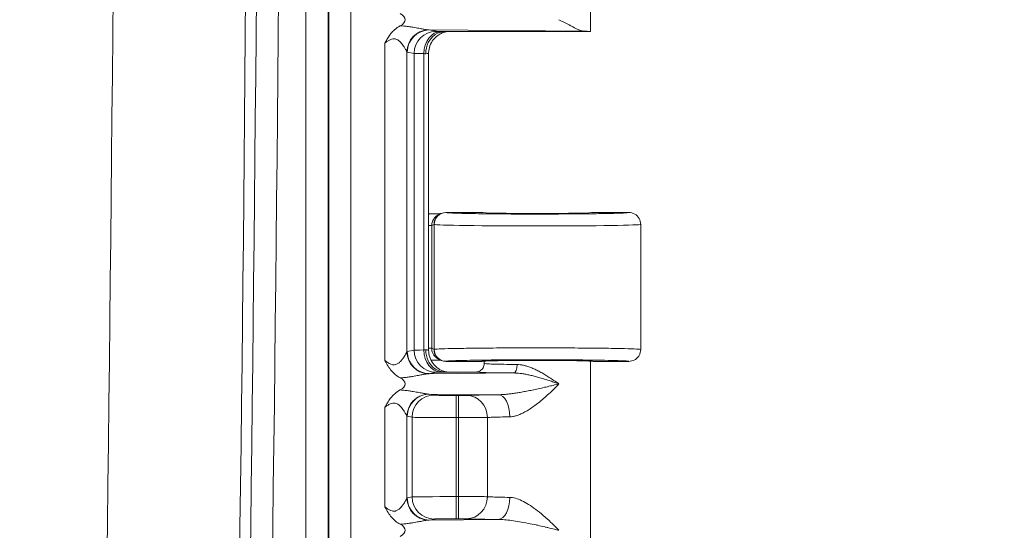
# Model space of a CAD drawing. Header units: inches. Extents: x 0 to 153, y 3 to 96.
# Tile 93 of 132: x 128.27 to 131.17, y 48.11 to 49.61. Entities that reach past the tile are written whole.
import ezdxf

# ---------------------------------------------------------------- set-up
doc = ezdxf.new("R2010")
doc.units = ezdxf.units.IN
doc.header["$LTSCALE"] = 4.5
doc.header["$MEASUREMENT"] = 0
for name, color, linetype, lineweight in [('Dimension (ANSI)', 7, 'Continuous', 9), ('Visible (ANSI)', 7, 'Continuous', 18), ('Visible Narrow (ANSI)', 7, 'Continuous', 5)]:
    doc.layers.add(name, color=color, linetype=linetype, lineweight=lineweight)
doc.styles.add('Note Text (ANSI)', font='arial.ttf')
doc.dimstyles.new('.XXX', dxfattribs={"dimscale": 4.5, "dimtxt": 0.095, "dimasz": 0.125, "dimexe": 0.1875, "dimexo": 0.063, "dimgap": 0.0625, "dimtad": 0, "dimtih": 1, "dimtoh": 1, "dimdec": 3, "dimrnd": 1e-08, "dimzin": 0, "dimdsep": 46, "dimtxsty": 'Note Text (ANSI)', "dimblk": 'Filled-1', "dimcen": 0.09, "dimdle": 0.45, "dimclrd": 256, "dimclre": 256, "dimclrt": 256, "dimadec": 0, "dimazin": 1, "dimtfac": 1.263158, "dimtofl": 0, "dimtmove": 0, "dimatfit": 3, "dimfxl": 1, "dimtolj": 1, "dimtzin": 4, "dimlwd": -1, "dimlwe": -1, "dimarcsym": 0})

# ---------------------------------------------------------------- blocks, each defined once
blk = doc.blocks.new('Filled-1')
at = {"color": 0}
for p, q in [((0, 0), (-1, 0.25)), ((-1, 0.25), (-1, -0.25)), ((-1, 0), (0, 0)), ((-1, -0.25), (0, 0))]:
    blk.add_line(p, q, dxfattribs=at)
at = {"color": 0, "flags": 128}
blk.add_lwpolyline([(-1, -0.25), (0, 0), (-1, 0.25), (-1, -0.25)], dxfattribs=at)
at = {"color": 0}
blk.add_solid([(-1, -0.25), (0, 0), (-1, 0.25), (-1, -0.25)], dxfattribs=at)
blk = doc.blocks.new('*D68')
at = {"layer": 'Defpoints', "color": 0, "transparency": 16777216}
for p in [(128.2716, 63.3379), (128.2716, 41.3129), (133.1091, 41.3129)]:
    blk.add_point(p, dxfattribs=at)
at = {"layer": 'Dimension (ANSI)', "transparency": 16777216}
for p, q in [((128.5551, 63.3379), (133.9529, 63.3379)), ((133.1091, 62.7754), (133.1091, 52.8251)), ((133.1091, 41.8754), (133.1091, 51.8257)), ((128.5551, 41.3129), (133.9529, 41.3129))]:
    blk.add_line(p, q, dxfattribs=at)
at = {"layer": 'Dimension (ANSI)', "transparency": 16777216, "xscale": 0.5625, "yscale": 0.5625, "zscale": 0.5625}
for p, rotation in [((133.1091, 63.3379), 90), ((133.1091, 41.3129), 270)]:
    blk.add_blockref('Filled-1', p, dxfattribs=dict(at, rotation=rotation))
at = {"layer": 'Dimension (ANSI)', "transparency": 16777216, "insert": (132.3842, 52.5438), "char_height": 0.4275, "attachment_point": 1, "style": 'Note Text (ANSI)'}
blk.add_mtext('\\A1;22.03', dxfattribs=at)

msp = doc.modelspace()

# ---------------------------------------------------------------- linework, layer by layer
at = {"layer": 'Visible (ANSI)'}
for p, q in [((129.9504, 49.5754), (129.9504, 50.1075)), ((129.417, 49.5899), (129.417, 49.5899)), ((129.4191, 49.5896), (129.4191, 49.5896)), ((129.4439, 49.5854), (129.4439, 49.5854)), ((129.5223, 49.5754), (129.9504, 49.5754)), ((129.4742, 48.6393), (129.4742, 49.5115)), ((129.4742, 49.0404), (129.4756, 49.0404)), ((129.5096, 49.0405), (129.5027, 49.037)), ((129.5076, 49.039), (129.5077, 49.039)), ((129.5106, 49.0406), (129.5106, 49.0406)), ((129.6304, 49.0441), (129.5252, 49.0441)), ((130.0629, 49.0441), (129.9579, 49.0441)), ((130.0979, 49.0091), (130.0979, 48.6416)), ((129.417, 48.609), (129.417, 48.609)), ((129.4191, 48.6047), (129.4191, 48.6047)), ((129.5027, 48.6138), (129.5096, 48.6103)), ((129.5106, 48.6102), (129.5106, 48.6102)), ((129.5252, 48.6066), (129.6304, 48.6066)), ((129.6379, 48.6004), (129.6379, 48.6075)), ((129.9504, 48.0754), (129.9504, 48.6075)), ((129.9579, 48.6066), (130.0629, 48.6066)), ((129.417, 48.5609), (129.417, 48.5609)), ((129.4439, 48.5654), (129.4439, 48.5654)), ((129.6129, 48.5754), (129.5223, 48.5754)), ((129.417, 48.5199), (129.417, 48.5199)), ((129.4191, 48.5196), (129.4191, 48.5196)), ((129.4439, 48.5154), (129.4439, 48.5154)), ((129.417, 48.179), (129.417, 48.179)), ((129.4191, 48.1747), (129.4191, 48.1747)), ((129.417, 48.1309), (129.417, 48.1309)), ((129.4439, 48.1354), (129.4439, 48.1354))]:
    msp.add_line(p, q, dxfattribs=at)
for centre, major_axis, ratio, start_param, end_param in [((129.3352, 49.6104), (0.0702, 0), 0.412637, 5.621879, 6.945485), ((129.7941, 49.5754), (0.1562, 0), 0.017455, 6.275185, 6.772124), ((129.5252, 49.0091), (0, 0.035), 0.999239, 0, 1.570796), ((129.7941, 49.0441), (0.1638, 0), 0.017455, 3.141593, 6.283185), ((129.5252, 48.6416), (0, -0.035), 0.999239, 4.712389, 6.283185), ((129.7941, 48.6066), (0.1638, 0), 0.017455, 0, 3.141593), ((129.3352, 48.5404), (0.0702, 0), 0.412637, 5.621879, 6.945485), ((129.3352, 48.1104), (0.0702, 0), 0.412637, 5.621879, 6.945485)]:
    msp.add_ellipse(centre, major_axis=major_axis, ratio=ratio, start_param=start_param, end_param=end_param, dxfattribs=at)
for points, knots in [([(129.8576, 49.6104), (129.8733, 49.6025), (129.8905, 49.5931), (129.9138, 49.5816), (129.9247, 49.5769), (129.9321, 49.5767)], [0.0000001, 0.0000001, 0.0000001, 0.0000001, 0.1445086, 0.1445086, 0.2629399, 0.2629399, 0.2629399, 0.2629399]), ([(129.3458, 49.5418), (129.3461, 49.5424), (129.3464, 49.543), (129.3467, 49.5435), (129.3488, 49.5475), (129.351, 49.5514), (129.3532, 49.5552), (129.3557, 49.5593), (129.3583, 49.5633), (129.3613, 49.5673), (129.3619, 49.5681), (129.3626, 49.569), (129.3633, 49.5698), (129.3663, 49.5736), (129.3697, 49.5773), (129.3735, 49.5807), (129.3785, 49.5852), (129.3842, 49.5892), (129.3906, 49.5926)], [0, 0, 0, 0, 0.0298659, 0.0298659, 0.0298659, 0.231636, 0.231636, 0.231636, 0.4514073, 0.4514073, 0.4514073, 0.5, 0.5, 0.5, 0.715176, 0.715176, 0.715176, 1, 1, 1, 1]), ([(129.4658, 49.5104), (129.4658, 49.5218), (129.4684, 49.5332), (129.4734, 49.543), (129.4783, 49.5527), (129.4854, 49.5609), (129.4939, 49.5666), (129.5025, 49.5723), (129.5126, 49.5754), (129.5223, 49.5754)], [0, 0, 0, 0, 0.3333333, 0.3333333, 0.3333333, 0.6666667, 0.6666667, 0.6666667, 1, 1, 1, 1]), ([(129.5279, 49.5754), (129.5269, 49.5752), (129.5256, 49.575), (129.5229, 49.5743), (129.5215, 49.574), (129.5181, 49.573), (129.5161, 49.5722), (129.5108, 49.57), (129.5075, 49.5683), (129.4997, 49.5634), (129.4952, 49.5596), (129.4868, 49.5505), (129.483, 49.5447), (129.4773, 49.5323), (129.4754, 49.5255), (129.4744, 49.5163), (129.4742, 49.5139), (129.4742, 49.5115)], [0.1318312, 0.1318312, 0.1318312, 0.1318312, 0.1457618, 0.1457618, 0.1578682, 0.1578682, 0.1748023, 0.1748023, 0.202833, 0.202833, 0.2464071, 0.2464071, 0.2978662, 0.2978662, 0.3504103, 0.3504103, 0.3686126, 0.3686126, 0.3686126, 0.3686126]), ([(129.4756, 49.0404), (129.4791, 49.0404), (129.4826, 49.0404), (129.4899, 49.0404), (129.4935, 49.0404), (129.5014, 49.0405), (129.506, 49.0406), (129.5099, 49.0406)], [-0.05179193, -0.05179193, -0.05179193, -0.05179193, -0.04080908, -0.04080908, -0.02833715, -0.02833715, -0.01327983, -0.01327983, -0.01327983, -0.01327983]), ([(130.0629, 49.0441), (130.069, 49.0441), (130.0751, 49.0425), (130.0804, 49.0394), (130.0857, 49.0364), (130.0901, 49.0319), (130.0932, 49.0266), (130.0962, 49.0213), (130.0979, 49.0152), (130.0979, 49.0091)], [0, 0, 0, 0, 0.333333, 0.333333, 0.333333, 0.666667, 0.666667, 0.666667, 1, 1, 1, 1]), ([(129.4658, 48.6404), (129.4658, 48.6291), (129.4683, 48.6178), (129.4733, 48.608), (129.4782, 48.5981), (129.4856, 48.5897), (129.4941, 48.5841), (129.5026, 48.5784), (129.5122, 48.5754), (129.5223, 48.5754)], [0, 0, 0, 0, 0.333333, 0.333333, 0.333333, 0.666667, 0.666667, 0.666667, 1, 1, 1, 1]), ([(129.4742, 48.6393), (129.4742, 48.6323), (129.4754, 48.6252), (129.4799, 48.612), (129.4832, 48.6057), (129.4915, 48.5947), (129.4965, 48.5898), (129.5049, 48.584), (129.5078, 48.5823), (129.5136, 48.5795), (129.5164, 48.5784), (129.5211, 48.5769), (129.5229, 48.5764), (129.5254, 48.5758), (129.5263, 48.5757), (129.5273, 48.5755), (129.5276, 48.5754), (129.5279, 48.5754)], [0, 0, 0, 0, 0.0535076, 0.0535076, 0.1061106, 0.1061106, 0.1586962, 0.1586962, 0.1843358, 0.1843358, 0.2080063, 0.2080063, 0.2241532, 0.2241532, 0.2327129, 0.2327129, 0.2367123, 0.2367123, 0.2367123, 0.2367123]), ([(130.0979, 48.6416), (130.0979, 48.6355), (130.0962, 48.6294), (130.0932, 48.6241), (130.0917, 48.6215), (130.0897, 48.619), (130.0876, 48.6169), (130.0855, 48.6148), (130.083, 48.6129), (130.0804, 48.6113), (130.0751, 48.6083), (130.069, 48.6066), (130.0629, 48.6066)], [0, 0, 0, 0, 0.333333, 0.333333, 0.333333, 0.50007, 0.50007, 0.50007, 0.666667, 0.666667, 0.666667, 1, 1, 1, 1]), ([(129.3905, 48.5582), (129.381, 48.5633), (129.3725, 48.5701), (129.3652, 48.5787), (129.3579, 48.5872), (129.3518, 48.5975), (129.3458, 48.609)], [0, 0, 0, 0, 0.5, 0.5, 0.5, 1, 1, 1, 1]), ([(129.5099, 48.6102), (129.5058, 48.6102), (129.5016, 48.6103), (129.4936, 48.6103), (129.4899, 48.6104), (129.4844, 48.6104), (129.4827, 48.6104), (129.481, 48.6104)], [-0.09532596, -0.09532596, -0.09532596, -0.09532596, -0.05709627, -0.05709627, -0.02672818, -0.02672818, -0.01370059, -0.01370059, -0.01370059, -0.01370059]), ([(129.6129, 48.5754), (129.6172, 48.5754), (129.6216, 48.5766), (129.6254, 48.5787), (129.629, 48.5808), (129.6321, 48.5839), (129.6343, 48.5874)], [0, 0, 0, 0, 0.3333333, 0.3333333, 0.3333333, 0.6523027, 0.6523027, 0.6523027, 0.6523027]), ([(129.3458, 48.4718), (129.3461, 48.4724), (129.3464, 48.473), (129.3467, 48.4735), (129.3488, 48.4775), (129.351, 48.4814), (129.3532, 48.4852), (129.3557, 48.4893), (129.3583, 48.4933), (129.3613, 48.4973), (129.3619, 48.4981), (129.3626, 48.499), (129.3633, 48.4998), (129.3663, 48.5036), (129.3697, 48.5073), (129.3735, 48.5107), (129.3785, 48.5152), (129.3842, 48.5192), (129.3906, 48.5226)], [0, 0, 0, 0, 0.0298638, 0.0298638, 0.0298638, 0.2316231, 0.2316231, 0.2316231, 0.4513892, 0.4513892, 0.4513892, 0.5, 0.5, 0.5, 0.7151621, 0.7151621, 0.7151621, 1, 1, 1, 1]), ([(129.3905, 48.1282), (129.381, 48.1333), (129.3725, 48.1401), (129.3652, 48.1487), (129.3579, 48.1572), (129.3518, 48.1675), (129.3458, 48.179)], [0, 0, 0, 0, 0.5, 0.5, 0.5, 1, 1, 1, 1])]:
    msp.add_open_spline(points, degree=3, knots=knots, dxfattribs=at)
for points in [[(129.5077, 48.6117), (129.5077, 48.6117), (129.5077, 48.6117), (129.5076, 48.6117)], [(129.6343, 48.5874), (129.6354, 48.5893), (129.6363, 48.5914), (129.6369, 48.5935)], [(129.6369, 48.5935), (129.6375, 48.5955), (129.6378, 48.5975), (129.6379, 48.5995)], [(129.6379, 48.6004), (129.6379, 48.6004), (129.6379, 48.6004), (129.6379, 48.6004)], [(129.6379, 48.5995), (129.6379, 48.5998), (129.6379, 48.6001), (129.6379, 48.6004)]]:
    msp.add_open_spline(points, degree=3, dxfattribs=at)
at = {"layer": 'Visible Narrow (ANSI)'}
for p, q in [((129.1804, 42.3646), (129.1804, 62.2862)), ((129.2454, 42.3646), (129.2454, 62.2862)), ((129.1134, 62.2844), (129.1134, 42.3664)), ((129.1784, 62.2844), (129.1784, 42.3664)), ((129.9321, 49.5767), (129.4761, 49.5803)), ((129.4761, 49.5803), (129.4962, 49.5763)), ((129.3458, 49.5418), (129.3458, 48.609)), ((129.4106, 49.5158), (129.4106, 48.635)), ((129.4114, 49.5153), (129.4315, 49.5113)), ((129.4315, 49.5113), (129.4315, 48.6395)), ((129.4598, 49.5107), (129.4598, 48.6401)), ((129.5255, 49.044), (129.5252, 49.0441)), ((129.4833, 49.0057), (129.4742, 49.0057)), ((129.4902, 49.0091), (129.4833, 49.0057)), ((129.4833, 48.6451), (129.4833, 49.0057)), ((129.4906, 49.009), (129.4902, 49.0091)), ((129.4906, 49.009), (129.4906, 48.6418)), ((129.4114, 48.6355), (129.4315, 48.6395)), ((129.4833, 48.6451), (129.4742, 48.6451)), ((129.4833, 48.6451), (129.4902, 48.6416)), ((129.4902, 48.6416), (129.4906, 48.6418)), ((129.5252, 48.6066), (129.5255, 48.6068)), ((129.4761, 48.5705), (129.4962, 48.5745)), ((129.4761, 48.5705), (129.7251, 48.5725)), ((129.6792, 48.5087), (129.4761, 48.5103)), ((129.4761, 48.5103), (129.4904, 48.5075)), ((129.5551, 48.4414), (129.5551, 48.5064)), ((129.5551, 48.5064), (129.5626, 48.5064)), ((129.5626, 48.4414), (129.5626, 48.5064)), ((129.3458, 48.4718), (129.3458, 48.179)), ((129.4106, 48.4458), (129.4106, 48.205)), ((129.4114, 48.4453), (129.4256, 48.4425)), ((129.4256, 48.4425), (129.4256, 48.2083)), ((129.5551, 48.4414), (129.5551, 48.2094)), ((129.5551, 48.4414), (129.5626, 48.4414)), ((129.5626, 48.4414), (129.5626, 48.2094)), ((129.4114, 48.2055), (129.4256, 48.2083)), ((129.5551, 48.2094), (129.5626, 48.2094)), ((129.5551, 48.1444), (129.5551, 48.2094)), ((129.5626, 48.1444), (129.5626, 48.2094)), ((129.4761, 48.1405), (129.4904, 48.1433)), ((129.4761, 48.1405), (129.6792, 48.1421)), ((129.5551, 48.1444), (129.5626, 48.1444))]:
    msp.add_line(p, q, dxfattribs=at)
for radius in [319.9569, 320.3469, 320.3784, 320.4434]:
    msp.add_arc((-191.3998, 52.3254), radius, 358.624571, 1.375429, dxfattribs=at)
for centre, major_axis, ratio, start_param, end_param in [((129.4753, 49.5158), (0.0468, 0.0451), 0.992154, 0.841753, 2.370204), ((129.4761, 49.5153), (0.0127, 0.0637), 0.996044, 0.197689, 1.766964), ((129.4962, 49.5113), (0.0127, 0.0637), 0.996044, 0.197683, 1.766962), ((129.5104, 49.5107), (0.0014, 0.065), 0.777979, 0.027761, 1.587613), ((129.4774, 49.6335), (-0.0012, -0.0532), 0.908679, 6.219099, 6.281748), ((129.4115, 49.6404), (0, -0.1251), 0.08715, 6.193125, 6.265792), ((129.561, 49.5114), (-0.13, 0), 0.008725, 0.087251, 0.679208), ((129.4093, 49.5093), (0.0649, 0), 0.034645, 0.516406, 0.679082), ((129.5255, 49.009), (0.0156, 0.0313), 0.999239, 0.46383, 2.034018), ((129.7941, 49.0091), (-0.3038, 0), 0.015443, 0.034907, 3.141593), ((129.4753, 48.635), (-0.0468, 0.0451), 0.992154, 0.771406, 2.29985), ((129.4761, 48.6355), (0.0127, -0.0637), 0.996044, 4.516222, 6.085497), ((129.561, 48.6394), (-0.13, 0), 0.008726, 5.603966, 6.195927), ((129.4962, 48.6395), (0.0127, -0.0637), 0.996044, 4.516222, 6.085496), ((129.4093, 48.6415), (0.0649, 0), 0.034688, 5.604124, 5.766803), ((129.5104, 48.6401), (0.0014, -0.065), 0.777979, 4.695572, 6.255426), ((129.5256, 48.6418), (0.0156, -0.0313), 0.999239, 4.249159, 5.818936), ((129.7251, 48.5974), (-0.0002, -0.025), 0.380981, 0.018875, 1.573531), ((129.4753, 48.4458), (0.0468, 0.0451), 0.992154, 0.841753, 2.370204), ((129.4761, 48.4453), (0.0127, 0.0637), 0.996044, 0.197689, 1.766964), ((129.4904, 48.4425), (0.0127, 0.0637), 0.996044, 0.19769, 1.766964), ((129.4774, 48.5635), (-0.0012, -0.0532), 0.908679, 6.219099, 6.281748), ((129.5626, 48.5069), (0.025, 0), 0.017456, 4.712414, 5.936139), ((129.5861, 48.4417), (-0.0031, 0.0649), 0.940262, 4.66704, 6.23191), ((129.6792, 48.4437), (-0.0007, 0.065), 0.519437, 4.706878, 6.262761), ((129.4115, 48.5704), (0, -0.1251), 0.08715, 6.193125, 6.265792), ((129.5626, 48.4419), (0.09, 0), 0.004848, 4.712397, 5.936172), ((129.4753, 48.205), (-0.0468, 0.0451), 0.992154, 0.771406, 2.29985), ((129.4761, 48.2055), (0.0127, -0.0637), 0.996044, 4.516222, 6.085497), ((129.5551, 48.2082), (-0.13, 0), 0.008727, 4.712402, 6.195919), ((129.4904, 48.2083), (0.0127, -0.0637), 0.996044, 4.516222, 6.085496), ((129.5861, 48.2091), (-0.0031, -0.0649), 0.940262, 0.051282, 1.616122), ((129.6792, 48.2071), (-0.0007, -0.065), 0.519512, 0.020338, 1.576249)]:
    msp.add_ellipse(centre, major_axis=major_axis, ratio=ratio, start_param=start_param, end_param=end_param, dxfattribs=at)
for points, knots in [([(129.3906, 49.5926), (129.3956, 49.5923), (129.4003, 49.5919), (129.4049, 49.5914), (129.4094, 49.5909), (129.4137, 49.5904), (129.4176, 49.5898), (129.4216, 49.5893), (129.4252, 49.5887), (129.4285, 49.5881), (129.4318, 49.5876), (129.4348, 49.5871), (129.4376, 49.5866), (129.4404, 49.5861), (129.443, 49.5856), (129.4455, 49.5851), (129.4479, 49.5847), (129.4501, 49.5843), (129.4522, 49.5839), (129.4542, 49.5835), (129.4561, 49.5831), (129.4579, 49.5828), (129.4597, 49.5825), (129.4613, 49.5822), (129.4627, 49.582), (129.4642, 49.5817), (129.4656, 49.5815), (129.4668, 49.5813), (129.4681, 49.5811), (129.4692, 49.5809), (129.4702, 49.5808), (129.4713, 49.5807), (129.4722, 49.5806), (129.4731, 49.5805)], [0.0000007, 0.0000007, 0.0000007, 0.0000007, 0.0909091, 0.0909091, 0.0909091, 0.1818182, 0.1818182, 0.1818182, 0.2727273, 0.2727273, 0.2727273, 0.3636364, 0.3636364, 0.3636364, 0.4545455, 0.4545455, 0.4545455, 0.5454545, 0.5454545, 0.5454545, 0.6363636, 0.6363636, 0.6363636, 0.7272727, 0.7272727, 0.7272727, 0.8181818, 0.8181818, 0.8181818, 0.9090909, 0.9090909, 0.9090909, 1, 1, 1, 1]), ([(129.4962, 49.5763), (129.4968, 49.5762), (129.4982, 49.5761), (129.5003, 49.576), (129.5004, 49.576), (129.5006, 49.576), (129.5007, 49.576), (129.503, 49.5759), (129.5062, 49.5758), (129.5104, 49.5757)], [0, 0, 0, 0, 0.4747361, 0.4747361, 0.4747361, 0.5, 0.5, 0.5, 1, 1, 1, 1]), ([(129.3458, 49.5418), (129.3484, 49.5437), (129.3509, 49.5455), (129.3534, 49.5472), (129.3559, 49.5488), (129.3585, 49.5503), (129.361, 49.5515), (129.3635, 49.5526), (129.366, 49.5535), (129.3686, 49.5539), (129.3711, 49.5543), (129.3737, 49.5543), (129.3762, 49.5538), (129.3786, 49.5533), (129.3811, 49.5522), (129.3833, 49.5509), (129.3856, 49.5495), (129.3877, 49.5479), (129.3896, 49.5461), (129.3915, 49.5443), (129.3932, 49.5425), (129.3947, 49.5407), (129.3962, 49.5389), (129.3976, 49.5372), (129.3988, 49.5355), (129.4, 49.5339), (129.4011, 49.5323), (129.402, 49.5308), (129.403, 49.5294), (129.4038, 49.528), (129.4046, 49.5267), (129.4054, 49.5255), (129.406, 49.5243), (129.4066, 49.5233), (129.4072, 49.5222), (129.4077, 49.5213), (129.4082, 49.5205), (129.4086, 49.5197), (129.409, 49.519), (129.4093, 49.5183), (129.4096, 49.5177), (129.4099, 49.5172), (129.4101, 49.5168), (129.4103, 49.5164), (129.4105, 49.516), (129.4106, 49.5158)], [0, 0, 0, 0, 0.0666667, 0.0666667, 0.0666667, 0.1333333, 0.1333333, 0.1333333, 0.2, 0.2, 0.2, 0.2666667, 0.2666667, 0.2666667, 0.3333333, 0.3333333, 0.3333333, 0.4, 0.4, 0.4, 0.4666667, 0.4666667, 0.4666667, 0.5333333, 0.5333333, 0.5333333, 0.6, 0.6, 0.6, 0.6666667, 0.6666667, 0.6666667, 0.7333333, 0.7333333, 0.7333333, 0.8, 0.8, 0.8, 0.8666667, 0.8666667, 0.8666667, 0.9333333, 0.9333333, 0.9333333, 1, 1, 1, 1]), ([(129.4658, 49.5104), (129.4686, 49.5106), (129.4728, 49.5109), (129.4742, 49.5113), (129.4742, 49.5115)], [0, 0, 0, 0, 0.5, 0.9673261, 0.9673261, 0.9673261, 0.9673261]), ([(129.4833, 49.0057), (129.4833, 49.0075), (129.4836, 49.0114), (129.4852, 49.0176), (129.4882, 49.0239), (129.4928, 49.0301), (129.4981, 49.0345), (129.5017, 49.0365), (129.5027, 49.037)], [0, 0, 0, 0, 0.1428571, 0.2857143, 0.4285714, 0.5714286, 0.7142857, 0.7661053, 0.7661053, 0.7661053, 0.7661053]), ([(130.0629, 49.0441), (130.0629, 49.0438), (130.0609, 49.0435), (130.0568, 49.0431), (130.0553, 49.043), (130.0535, 49.0429), (130.0515, 49.0428), (130.045, 49.0424), (130.0359, 49.042), (130.0243, 49.0417), (130.0222, 49.0416), (130.0201, 49.0416), (130.0179, 49.0415), (130.0038, 49.0412), (129.9866, 49.0408), (129.967, 49.0405), (129.9664, 49.0405), (129.9657, 49.0405), (129.9651, 49.0405), (129.9447, 49.0402), (129.9219, 49.04), (129.8975, 49.0398), (129.8954, 49.0398), (129.8932, 49.0398), (129.8911, 49.0398), (129.8686, 49.0396), (129.845, 49.0395), (129.8211, 49.0395), (129.8156, 49.0395), (129.8102, 49.0394), (129.8047, 49.0394), (129.7838, 49.0394), (129.7628, 49.0395), (129.7423, 49.0395), (129.7339, 49.0396), (129.7255, 49.0396), (129.7173, 49.0396), (129.7002, 49.0397), (129.6836, 49.0398), (129.6678, 49.04), (129.6574, 49.0401), (129.6474, 49.0402), (129.6379, 49.0403), (129.626, 49.0405), (129.6149, 49.0406), (129.6047, 49.0408), (129.5943, 49.041), (129.5849, 49.0412), (129.5766, 49.0414), (129.5703, 49.0415), (129.5645, 49.0417), (129.5595, 49.0418), (129.5515, 49.0421), (129.5452, 49.0423), (129.5403, 49.0426), (129.538, 49.0427), (129.536, 49.0428), (129.5342, 49.0429), (129.5299, 49.0432), (129.5274, 49.0435), (129.5262, 49.0438), (129.5259, 49.0438), (129.5257, 49.0439), (129.5255, 49.044)], [0, 0, 0, 0, 0.0661777, 0.0661777, 0.0661777, 0.0909091, 0.0909091, 0.0909091, 0.1681587, 0.1681587, 0.1681587, 0.1818182, 0.1818182, 0.1818182, 0.269862, 0.269862, 0.269862, 0.2727273, 0.2727273, 0.2727273, 0.3636364, 0.3636364, 0.3636364, 0.3715853, 0.3715853, 0.3715853, 0.4545455, 0.4545455, 0.4545455, 0.4733454, 0.4733454, 0.4733454, 0.5454545, 0.5454545, 0.5454545, 0.5749069, 0.5749069, 0.5749069, 0.6363636, 0.6363636, 0.6363636, 0.6767631, 0.6767631, 0.6767631, 0.7272727, 0.7272727, 0.7272727, 0.778755, 0.778755, 0.778755, 0.8181818, 0.8181818, 0.8181818, 0.88, 0.88, 0.88, 0.9090909, 0.9090909, 0.9090909, 0.98157, 0.98157, 0.98157, 1, 1, 1, 1]), ([(129.3458, 48.609), (129.3463, 48.6086), (129.3468, 48.6082), (129.3473, 48.6079), (129.3506, 48.6055), (129.3536, 48.6033), (129.3567, 48.6015), (129.3576, 48.601), (129.3585, 48.6005), (129.3594, 48.6001), (129.3621, 48.5987), (129.3647, 48.5977), (129.3672, 48.5972), (129.3684, 48.5969), (129.3696, 48.5967), (129.3708, 48.5966), (129.3728, 48.5965), (129.3746, 48.5966), (129.3764, 48.597), (129.3777, 48.5973), (129.3789, 48.5977), (129.3801, 48.5982), (129.3814, 48.5988), (129.3826, 48.5995), (129.3838, 48.6002), (129.3851, 48.601), (129.3863, 48.6019), (129.3874, 48.6028), (129.3882, 48.6034), (129.389, 48.6041), (129.3897, 48.6048), (129.391, 48.606), (129.3921, 48.6071), (129.3932, 48.6083), (129.3937, 48.6088), (129.3941, 48.6094), (129.3946, 48.6099), (129.3957, 48.6112), (129.3968, 48.6126), (129.3978, 48.6139), (129.398, 48.6142), (129.3982, 48.6145), (129.3985, 48.6148), (129.3996, 48.6163), (129.4005, 48.6177), (129.4014, 48.619), (129.4015, 48.6192), (129.4016, 48.6193), (129.4017, 48.6194), (129.4026, 48.6209), (129.4035, 48.6222), (129.4043, 48.6235), (129.405, 48.6248), (129.4057, 48.6259), (129.4064, 48.627), (129.4064, 48.6272), (129.4065, 48.6273), (129.4066, 48.6274), (129.4071, 48.6284), (129.4076, 48.6292), (129.408, 48.63), (129.4081, 48.6302), (129.4082, 48.6304), (129.4083, 48.6306), (129.4087, 48.6312), (129.4089, 48.6318), (129.4092, 48.6323), (129.4093, 48.6325), (129.4094, 48.6327), (129.4095, 48.6329), (129.4097, 48.6333), (129.4099, 48.6336), (129.4101, 48.6339), (129.4102, 48.6341), (129.4103, 48.6343), (129.4103, 48.6345), (129.4104, 48.6347), (129.4105, 48.6348), (129.4106, 48.635)], [0, 0, 0, 0, 0.009557, 0.009557, 0.009557, 0.0714286, 0.0714286, 0.0714286, 0.0895597, 0.0895597, 0.0895597, 0.1428571, 0.1428571, 0.1428571, 0.1687848, 0.1687848, 0.1687848, 0.2142857, 0.2142857, 0.2142857, 0.2482034, 0.2482034, 0.2482034, 0.2857143, 0.2857143, 0.2857143, 0.3274285, 0.3274285, 0.3274285, 0.3571429, 0.3571429, 0.3571429, 0.4066429, 0.4066429, 0.4066429, 0.4285714, 0.4285714, 0.4285714, 0.4859161, 0.4859161, 0.4859161, 0.5, 0.5, 0.5, 0.5651615, 0.5651615, 0.5651615, 0.5714286, 0.5714286, 0.5714286, 0.6428571, 0.6428571, 0.6428571, 0.7142857, 0.7142857, 0.7142857, 0.72364, 0.72364, 0.72364, 0.7857143, 0.7857143, 0.7857143, 0.8029065, 0.8029065, 0.8029065, 0.8571429, 0.8571429, 0.8571429, 0.8821476, 0.8821476, 0.8821476, 0.9285714, 0.9285714, 0.9285714, 0.9614561, 0.9614561, 0.9614561, 1, 1, 1, 1]), ([(129.4106, 48.635), (129.4107, 48.6351), (129.411, 48.6353), (129.4112, 48.6354), (129.4114, 48.6355)], [0.0000001, 0.0000001, 0.0000001, 0.0000001, 0.5, 1, 1, 1, 1]), ([(129.4742, 48.6393), (129.4742, 48.6395), (129.4728, 48.6399), (129.4686, 48.6402), (129.4658, 48.6404)], [0.0327045, 0.0327045, 0.0327045, 0.0327045, 0.5, 1, 1, 1, 1]), ([(129.5027, 48.6138), (129.5019, 48.6142), (129.499, 48.6158), (129.494, 48.6195), (129.4885, 48.6261), (129.4844, 48.6347), (129.4833, 48.6415), (129.4833, 48.6451)], [0.3720059, 0.3720059, 0.3720059, 0.3720059, 0.4285714, 0.5714286, 0.7142857, 0.8571429, 1, 1, 1, 1]), ([(129.5255, 48.6068), (129.5259, 48.607), (129.527, 48.6072), (129.5288, 48.6074), (129.5311, 48.6076), (129.5343, 48.6079), (129.5387, 48.6081), (129.543, 48.6083), (129.5484, 48.6086), (129.5547, 48.6088), (129.5599, 48.609), (129.5658, 48.6091), (129.5722, 48.6093), (129.5815, 48.6095), (129.5919, 48.6098), (129.6035, 48.61), (129.6098, 48.6101), (129.6164, 48.6102), (129.6234, 48.6103), (129.6379, 48.6105), (129.6537, 48.6107), (129.6704, 48.6108), (129.6762, 48.6109), (129.6821, 48.6109), (129.688, 48.611), (129.7076, 48.6111), (129.7282, 48.6112), (129.7492, 48.6113), (129.7531, 48.6113), (129.7571, 48.6113), (129.7611, 48.6113), (129.7847, 48.6114), (129.8087, 48.6114), (129.8322, 48.6113), (129.8338, 48.6113), (129.8353, 48.6113), (129.8368, 48.6113), (129.8618, 48.6112), (129.8863, 48.6111), (129.9092, 48.6109), (129.91, 48.6109), (129.9108, 48.6109), (129.9116, 48.6109), (129.9336, 48.6107), (129.9541, 48.6104), (129.9723, 48.6102), (129.9749, 48.6101), (129.9774, 48.6101), (129.9798, 48.61), (129.9957, 48.6098), (130.0097, 48.6095), (130.0214, 48.6092), (130.0245, 48.6091), (130.0275, 48.609), (130.0303, 48.6089), (130.0396, 48.6086), (130.047, 48.6083), (130.0524, 48.6079), (130.0547, 48.6078), (130.0566, 48.6077), (130.0582, 48.6075), (130.0613, 48.6072), (130.0629, 48.6069), (130.0629, 48.6066)], [0, 0, 0, 0, 0.0404823, 0.0404823, 0.0404823, 0.0909091, 0.0909091, 0.0909091, 0.1408952, 0.1408952, 0.1408952, 0.1818182, 0.1818182, 0.1818182, 0.2405294, 0.2405294, 0.2405294, 0.2727273, 0.2727273, 0.2727273, 0.3402922, 0.3402922, 0.3402922, 0.3636364, 0.3636364, 0.3636364, 0.4400719, 0.4400719, 0.4400719, 0.4545455, 0.4545455, 0.4545455, 0.5398613, 0.5398613, 0.5398613, 0.5454545, 0.5454545, 0.5454545, 0.6363636, 0.6363636, 0.6363636, 0.6396598, 0.6396598, 0.6396598, 0.7272727, 0.7272727, 0.7272727, 0.739467, 0.739467, 0.739467, 0.8181818, 0.8181818, 0.8181818, 0.8392196, 0.8392196, 0.8392196, 0.9090909, 0.9090909, 0.9090909, 0.9393164, 0.9393164, 0.9393164, 1, 1, 1, 1]), ([(129.6379, 48.6004), (129.6379, 48.6001), (129.6425, 48.5994), (129.6625, 48.5986), (129.6937, 48.5979), (129.7204, 48.5976), (129.7346, 48.5974)], [0.0005234, 0.0005234, 0.0005234, 0.0005234, 0.25, 0.5, 0.75, 1, 1, 1, 1]), ([(129.7346, 48.5974), (129.7374, 48.5974), (129.7404, 48.5972), (129.7435, 48.5968), (129.7466, 48.5965), (129.7497, 48.5959), (129.7531, 48.5952), (129.7564, 48.5944), (129.7598, 48.5935), (129.7634, 48.5924), (129.767, 48.5913), (129.7707, 48.59), (129.7746, 48.5885), (129.7784, 48.587), (129.7824, 48.5853), (129.7864, 48.5835), (129.7904, 48.5817), (129.7944, 48.5797), (129.7985, 48.5775), (129.8026, 48.5754), (129.8068, 48.5731), (129.8109, 48.5708), (129.815, 48.5684), (129.8191, 48.566), (129.8232, 48.5635), (129.8272, 48.561), (129.8313, 48.5584), (129.8352, 48.5558), (129.8391, 48.5532), (129.843, 48.5506), (129.8467, 48.548), (129.8505, 48.5455), (129.8541, 48.5429), (129.8576, 48.5404)], [0.0000002, 0.0000002, 0.0000002, 0.0000002, 0.0909091, 0.0909091, 0.0909091, 0.1818182, 0.1818182, 0.1818182, 0.2727273, 0.2727273, 0.2727273, 0.3636364, 0.3636364, 0.3636364, 0.4545455, 0.4545455, 0.4545455, 0.5454545, 0.5454545, 0.5454545, 0.6363636, 0.6363636, 0.6363636, 0.7272727, 0.7272727, 0.7272727, 0.8181818, 0.8181818, 0.8181818, 0.9090909, 0.9090909, 0.9090909, 1, 1, 1, 1]), ([(129.3905, 48.5582), (129.3957, 48.5585), (129.4054, 48.5593), (129.4174, 48.5609), (129.4278, 48.5625), (129.4367, 48.564), (129.4445, 48.5655), (129.4512, 48.5667), (129.4571, 48.5678), (129.4622, 48.5687), (129.4665, 48.5695), (129.4702, 48.57), (129.4722, 48.5702), (129.4731, 48.5703)], [0, 0, 0, 0, 0.0909091, 0.1818182, 0.2727273, 0.3636364, 0.4545455, 0.5454545, 0.6363636, 0.7272727, 0.8181818, 0.9090909, 0.999999, 0.999999, 0.999999, 0.999999]), ([(129.4962, 48.5745), (129.4964, 48.5745), (129.4967, 48.5746), (129.4972, 48.5746), (129.4977, 48.5747), (129.4983, 48.5747), (129.499, 48.5747), (129.4997, 48.5748), (129.5006, 48.5748), (129.5017, 48.5749), (129.5028, 48.5749), (129.504, 48.5749), (129.5055, 48.575), (129.5069, 48.575), (129.5085, 48.5751), (129.5104, 48.5751)], [0, 0, 0, 0, 0.2, 0.2, 0.2, 0.4, 0.4, 0.4, 0.6, 0.6, 0.6, 0.8, 0.8, 0.8, 1, 1, 1, 1]), ([(129.5104, 48.5751), (129.5126, 48.5752), (129.5164, 48.5753), (129.5207, 48.5753), (129.5223, 48.5754)], [0, 0, 0, 0, 0.5, 0.9999904, 0.9999904, 0.9999904, 0.9999904]), ([(129.6129, 48.5754), (129.6128, 48.5751), (129.6179, 48.5745), (129.641, 48.5736), (129.6774, 48.5729), (129.7079, 48.5726), (129.7251, 48.5725)], [0, 0, 0, 0, 0.25, 0.5, 0.75, 0.9999993, 0.9999993, 0.9999993, 0.9999993]), ([(129.7251, 48.5725), (129.7279, 48.5724), (129.7309, 48.5723), (129.734, 48.5721), (129.7371, 48.5719), (129.7403, 48.5716), (129.7437, 48.5712), (129.7471, 48.5708), (129.7506, 48.5703), (129.7544, 48.5697), (129.7581, 48.5691), (129.762, 48.5683), (129.766, 48.5675), (129.77, 48.5667), (129.7742, 48.5658), (129.7785, 48.5647), (129.7827, 48.5637), (129.7871, 48.5626), (129.7915, 48.5614), (129.796, 48.5602), (129.8005, 48.5589), (129.805, 48.5576), (129.8095, 48.5563), (129.814, 48.5549), (129.8185, 48.5535), (129.8231, 48.5521), (129.8276, 48.5506), (129.832, 48.5491), (129.8364, 48.5477), (129.8408, 48.5462), (129.8451, 48.5447), (129.8493, 48.5433), (129.8535, 48.5418), (129.8576, 48.5404)], [0, 0, 0, 0, 0.0909091, 0.0909091, 0.0909091, 0.1818182, 0.1818182, 0.1818182, 0.2727273, 0.2727273, 0.2727273, 0.3636364, 0.3636364, 0.3636364, 0.4545455, 0.4545455, 0.4545455, 0.5454545, 0.5454545, 0.5454545, 0.6363636, 0.6363636, 0.6363636, 0.7272727, 0.7272727, 0.7272727, 0.8181818, 0.8181818, 0.8181818, 0.9090909, 0.9090909, 0.9090909, 1, 1, 1, 1]), ([(129.6792, 48.5087), (129.6818, 48.5087), (129.6847, 48.5088), (129.6878, 48.5089), (129.6908, 48.509), (129.6941, 48.5092), (129.6975, 48.5095), (129.701, 48.5098), (129.7046, 48.5101), (129.7084, 48.5105), (129.7122, 48.511), (129.7162, 48.5115), (129.7204, 48.512), (129.7245, 48.5126), (129.7288, 48.5132), (129.7333, 48.5139), (129.7378, 48.5146), (129.7425, 48.5154), (129.7474, 48.5163), (129.7523, 48.5172), (129.7573, 48.5181), (129.7626, 48.5191), (129.7679, 48.5201), (129.7733, 48.5212), (129.779, 48.5224), (129.7846, 48.5235), (129.7905, 48.5248), (129.7965, 48.5261), (129.8026, 48.5274), (129.8089, 48.5289), (129.8154, 48.5304), (129.821, 48.5316), (129.8267, 48.533), (129.8326, 48.5344), (129.8336, 48.5346), (129.8347, 48.5349), (129.8357, 48.5351), (129.8416, 48.5365), (129.8477, 48.538), (129.854, 48.5395), (129.8552, 48.5398), (129.8564, 48.5401), (129.8576, 48.5404)], [0, 0, 0, 0, 0.0833333, 0.0833333, 0.0833333, 0.1666667, 0.1666667, 0.1666667, 0.25, 0.25, 0.25, 0.3333333, 0.3333333, 0.3333333, 0.4166667, 0.4166667, 0.4166667, 0.5, 0.5, 0.5, 0.5833333, 0.5833333, 0.5833333, 0.6666667, 0.6666667, 0.6666667, 0.75, 0.75, 0.75, 0.8333333, 0.8333333, 0.8333333, 0.9042879, 0.9042879, 0.9042879, 0.9166667, 0.9166667, 0.9166667, 0.9867894, 0.9867894, 0.9867894, 1, 1, 1, 1]), ([(129.713, 48.4437), (129.7158, 48.4437), (129.7187, 48.444), (129.7219, 48.4445), (129.7251, 48.4451), (129.7284, 48.4459), (129.7319, 48.4469), (129.7354, 48.448), (129.739, 48.4493), (129.7428, 48.4509), (129.7465, 48.4524), (129.7504, 48.4543), (129.7544, 48.4564), (129.7585, 48.4585), (129.7626, 48.4608), (129.7669, 48.4635), (129.7711, 48.4661), (129.7755, 48.469), (129.7801, 48.4722), (129.7846, 48.4753), (129.7893, 48.4788), (129.7941, 48.4825), (129.7988, 48.4862), (129.8037, 48.4901), (129.8088, 48.4944), (129.8138, 48.4986), (129.8189, 48.5031), (129.8242, 48.508), (129.8295, 48.5128), (129.8349, 48.5179), (129.8405, 48.5233), (129.8461, 48.5287), (129.8518, 48.5344), (129.8576, 48.5404)], [0.0000001, 0.0000001, 0.0000001, 0.0000001, 0.0909091, 0.0909091, 0.0909091, 0.1818182, 0.1818182, 0.1818182, 0.2727273, 0.2727273, 0.2727273, 0.3636364, 0.3636364, 0.3636364, 0.4545455, 0.4545455, 0.4545455, 0.5454545, 0.5454545, 0.5454545, 0.6363636, 0.6363636, 0.6363636, 0.7272727, 0.7272727, 0.7272727, 0.8181818, 0.8181818, 0.8181818, 0.9090909, 0.9090909, 0.9090909, 1, 1, 1, 1]), ([(129.3906, 48.5226), (129.3956, 48.5223), (129.4003, 48.5219), (129.4049, 48.5214), (129.4094, 48.5209), (129.4137, 48.5204), (129.4176, 48.5198), (129.4216, 48.5193), (129.4252, 48.5187), (129.4285, 48.5181), (129.4318, 48.5176), (129.4348, 48.5171), (129.4376, 48.5166), (129.4404, 48.5161), (129.443, 48.5156), (129.4455, 48.5151), (129.4479, 48.5147), (129.4501, 48.5143), (129.4522, 48.5139), (129.4542, 48.5135), (129.4561, 48.5131), (129.4579, 48.5128), (129.4597, 48.5125), (129.4613, 48.5122), (129.4627, 48.512), (129.4642, 48.5117), (129.4656, 48.5115), (129.4668, 48.5113), (129.4681, 48.5111), (129.4692, 48.5109), (129.4702, 48.5108), (129.4713, 48.5107), (129.4722, 48.5106), (129.4731, 48.5105)], [0.0000007, 0.0000007, 0.0000007, 0.0000007, 0.0909091, 0.0909091, 0.0909091, 0.1818182, 0.1818182, 0.1818182, 0.2727273, 0.2727273, 0.2727273, 0.3636364, 0.3636364, 0.3636364, 0.4545455, 0.4545455, 0.4545455, 0.5454545, 0.5454545, 0.5454545, 0.6363636, 0.6363636, 0.6363636, 0.7272727, 0.7272727, 0.7272727, 0.8181818, 0.8181818, 0.8181818, 0.9090909, 0.9090909, 0.9090909, 1, 1, 1, 1]), ([(129.4904, 48.5075), (129.4909, 48.5073), (129.4925, 48.5072), (129.4949, 48.5071), (129.4954, 48.5071), (129.496, 48.5071), (129.4967, 48.5071), (129.4988, 48.507), (129.5015, 48.5069), (129.5046, 48.5068), (129.5065, 48.5068), (129.5084, 48.5068), (129.5105, 48.5067), (129.5131, 48.5067), (129.5158, 48.5066), (129.5188, 48.5066), (129.5224, 48.5066), (129.5262, 48.5065), (129.5301, 48.5065), (129.5321, 48.5065), (129.5341, 48.5065), (129.5361, 48.5065), (129.5415, 48.5064), (129.5471, 48.5064), (129.553, 48.5064), (129.5537, 48.5064), (129.5544, 48.5064), (129.5551, 48.5064)], [0, 0, 0, 0, 0.2, 0.2, 0.2, 0.2457899, 0.2457899, 0.2457899, 0.4, 0.4, 0.4, 0.4896621, 0.4896621, 0.4896621, 0.6, 0.6, 0.6, 0.7336681, 0.7336681, 0.7336681, 0.8, 0.8, 0.8, 0.9782267, 0.9782267, 0.9782267, 1, 1, 1, 1]), ([(129.5861, 48.5067), (129.5918, 48.507), (129.6066, 48.5075), (129.6385, 48.5082), (129.6647, 48.5085), (129.6792, 48.5087)], [0, 0, 0, 0, 0.3333333, 0.6666667, 0.9999995, 0.9999995, 0.9999995, 0.9999995]), ([(129.3458, 48.4718), (129.3484, 48.4737), (129.3509, 48.4755), (129.3534, 48.4772), (129.3559, 48.4788), (129.3585, 48.4803), (129.361, 48.4815), (129.3635, 48.4826), (129.366, 48.4835), (129.3686, 48.4839), (129.3711, 48.4843), (129.3737, 48.4843), (129.3762, 48.4838), (129.3786, 48.4833), (129.3811, 48.4822), (129.3833, 48.4809), (129.3856, 48.4795), (129.3877, 48.4779), (129.3896, 48.4761), (129.3915, 48.4743), (129.3932, 48.4725), (129.3947, 48.4707), (129.3962, 48.4689), (129.3976, 48.4672), (129.3988, 48.4655), (129.4, 48.4639), (129.4011, 48.4623), (129.402, 48.4608), (129.403, 48.4594), (129.4038, 48.458), (129.4046, 48.4567), (129.4054, 48.4555), (129.406, 48.4543), (129.4066, 48.4533), (129.4072, 48.4522), (129.4077, 48.4513), (129.4082, 48.4505), (129.4086, 48.4497), (129.409, 48.449), (129.4093, 48.4483), (129.4096, 48.4477), (129.4099, 48.4472), (129.4101, 48.4468), (129.4103, 48.4464), (129.4105, 48.446), (129.4106, 48.4458)], [0, 0, 0, 0, 0.0666667, 0.0666667, 0.0666667, 0.1333333, 0.1333333, 0.1333333, 0.2, 0.2, 0.2, 0.2666667, 0.2666667, 0.2666667, 0.3333333, 0.3333333, 0.3333333, 0.4, 0.4, 0.4, 0.4666667, 0.4666667, 0.4666667, 0.5333333, 0.5333333, 0.5333333, 0.6, 0.6, 0.6, 0.6666667, 0.6666667, 0.6666667, 0.7333333, 0.7333333, 0.7333333, 0.8, 0.8, 0.8, 0.8666667, 0.8666667, 0.8666667, 0.9333333, 0.9333333, 0.9333333, 1, 1, 1, 1]), ([(129.3458, 48.179), (129.3463, 48.1786), (129.3468, 48.1782), (129.3473, 48.1779), (129.3506, 48.1755), (129.3536, 48.1733), (129.3567, 48.1715), (129.3576, 48.171), (129.3585, 48.1705), (129.3594, 48.1701), (129.3621, 48.1687), (129.3647, 48.1677), (129.3672, 48.1672), (129.3684, 48.1669), (129.3696, 48.1667), (129.3708, 48.1666), (129.3728, 48.1665), (129.3746, 48.1666), (129.3764, 48.167), (129.3777, 48.1673), (129.3789, 48.1677), (129.3801, 48.1682), (129.3814, 48.1688), (129.3826, 48.1695), (129.3838, 48.1702), (129.3851, 48.171), (129.3863, 48.1719), (129.3874, 48.1728), (129.3882, 48.1734), (129.389, 48.1741), (129.3897, 48.1748), (129.391, 48.176), (129.3921, 48.1771), (129.3932, 48.1783), (129.3937, 48.1788), (129.3941, 48.1794), (129.3946, 48.1799), (129.3957, 48.1812), (129.3968, 48.1826), (129.3978, 48.1839), (129.398, 48.1842), (129.3982, 48.1845), (129.3985, 48.1848), (129.3996, 48.1863), (129.4005, 48.1877), (129.4014, 48.189), (129.4015, 48.1892), (129.4016, 48.1893), (129.4017, 48.1894), (129.4026, 48.1909), (129.4035, 48.1922), (129.4043, 48.1935), (129.405, 48.1948), (129.4057, 48.1959), (129.4064, 48.197), (129.4064, 48.1972), (129.4065, 48.1973), (129.4066, 48.1974), (129.4071, 48.1984), (129.4076, 48.1992), (129.408, 48.2), (129.4081, 48.2002), (129.4082, 48.2004), (129.4083, 48.2006), (129.4087, 48.2012), (129.4089, 48.2018), (129.4092, 48.2023), (129.4093, 48.2025), (129.4094, 48.2027), (129.4095, 48.2029), (129.4097, 48.2033), (129.4099, 48.2036), (129.4101, 48.2039), (129.4102, 48.2041), (129.4103, 48.2043), (129.4103, 48.2045), (129.4104, 48.2047), (129.4105, 48.2048), (129.4106, 48.205)], [0, 0, 0, 0, 0.009557, 0.009557, 0.009557, 0.0714286, 0.0714286, 0.0714286, 0.0895597, 0.0895597, 0.0895597, 0.1428571, 0.1428571, 0.1428571, 0.1687848, 0.1687848, 0.1687848, 0.2142857, 0.2142857, 0.2142857, 0.2482034, 0.2482034, 0.2482034, 0.2857143, 0.2857143, 0.2857143, 0.3274285, 0.3274285, 0.3274285, 0.3571429, 0.3571429, 0.3571429, 0.4066429, 0.4066429, 0.4066429, 0.4285714, 0.4285714, 0.4285714, 0.4859161, 0.4859161, 0.4859161, 0.5, 0.5, 0.5, 0.5651615, 0.5651615, 0.5651615, 0.5714286, 0.5714286, 0.5714286, 0.6428571, 0.6428571, 0.6428571, 0.7142857, 0.7142857, 0.7142857, 0.72364, 0.72364, 0.72364, 0.7857143, 0.7857143, 0.7857143, 0.8029065, 0.8029065, 0.8029065, 0.8571429, 0.8571429, 0.8571429, 0.8821476, 0.8821476, 0.8821476, 0.9285714, 0.9285714, 0.9285714, 0.9614561, 0.9614561, 0.9614561, 1, 1, 1, 1]), ([(129.4106, 48.205), (129.4107, 48.2051), (129.411, 48.2053), (129.4112, 48.2054), (129.4114, 48.2055)], [0.0000001, 0.0000001, 0.0000001, 0.0000001, 0.5, 1, 1, 1, 1]), ([(129.5626, 48.2094), (129.5672, 48.2094), (129.5721, 48.2094), (129.5771, 48.2093), (129.5822, 48.2093), (129.5874, 48.2093), (129.5928, 48.2093), (129.5981, 48.2093), (129.6036, 48.2093), (129.6089, 48.2093), (129.6142, 48.2093), (129.6194, 48.2093), (129.6243, 48.2092), (129.6292, 48.2092), (129.6337, 48.2092), (129.6376, 48.2092), (129.6414, 48.2091), (129.6447, 48.2091), (129.6471, 48.2091)], [0, 0, 0, 0, 0.1666667, 0.1666667, 0.1666667, 0.3333333, 0.3333333, 0.3333333, 0.5, 0.5, 0.5, 0.6666667, 0.6666667, 0.6666667, 0.8333333, 0.8333333, 0.8333333, 1, 1, 1, 1]), ([(129.6472, 48.2091), (129.6513, 48.2088), (129.6565, 48.2085), (129.6628, 48.2083), (129.6692, 48.208), (129.6767, 48.2078), (129.6851, 48.2076), (129.6936, 48.2074), (129.7029, 48.2072), (129.713, 48.2071)], [0.0034692, 0.0034692, 0.0034692, 0.0034692, 0.3333333, 0.3333333, 0.3333333, 0.6666667, 0.6666667, 0.6666667, 1, 1, 1, 1]), ([(129.713, 48.2071), (129.7183, 48.207), (129.7296, 48.2052), (129.7483, 48.198), (129.7682, 48.187), (129.7893, 48.1724), (129.8112, 48.1547), (129.834, 48.1341), (129.8497, 48.1185), (129.8576, 48.1104)], [0.0000062, 0.0000062, 0.0000062, 0.0000062, 0.1428571, 0.2857143, 0.4285714, 0.5714286, 0.7142857, 0.8571429, 1, 1, 1, 1]), ([(129.3905, 48.1282), (129.3957, 48.1285), (129.4054, 48.1293), (129.4174, 48.1309), (129.4278, 48.1325), (129.4367, 48.134), (129.4445, 48.1355), (129.4512, 48.1367), (129.4571, 48.1378), (129.4622, 48.1387), (129.4665, 48.1395), (129.4702, 48.14), (129.4722, 48.1402), (129.4731, 48.1403)], [0, 0, 0, 0, 0.0909091, 0.1818182, 0.2727273, 0.3636364, 0.4545455, 0.5454545, 0.6363636, 0.7272727, 0.8181818, 0.9090909, 0.999999, 0.999999, 0.999999, 0.999999]), ([(129.4904, 48.1433), (129.4905, 48.1434), (129.4908, 48.1434), (129.4912, 48.1434), (129.4913, 48.1434), (129.4914, 48.1435), (129.4916, 48.1435), (129.492, 48.1435), (129.4925, 48.1435), (129.4931, 48.1436), (129.4933, 48.1436), (129.4935, 48.1436), (129.4937, 48.1436), (129.4944, 48.1436), (129.4952, 48.1437), (129.4961, 48.1437), (129.4963, 48.1437), (129.4966, 48.1437), (129.4969, 48.1437), (129.4979, 48.1438), (129.499, 48.1438), (129.5001, 48.1438), (129.5005, 48.1438), (129.5009, 48.1439), (129.5012, 48.1439), (129.5025, 48.1439), (129.504, 48.1439), (129.5055, 48.144), (129.506, 48.144), (129.5064, 48.144), (129.5069, 48.144), (129.5085, 48.144), (129.5104, 48.1441), (129.5123, 48.1441), (129.5129, 48.1441), (129.5134, 48.1441), (129.5139, 48.1441), (129.516, 48.1441), (129.5183, 48.1442), (129.5207, 48.1442), (129.5213, 48.1442), (129.5219, 48.1442), (129.5226, 48.1442), (129.5251, 48.1442), (129.5278, 48.1443), (129.5306, 48.1443), (129.5313, 48.1443), (129.5319, 48.1443), (129.5326, 48.1443), (129.5355, 48.1443), (129.5386, 48.1443), (129.5417, 48.1443), (129.5423, 48.1443), (129.543, 48.1443), (129.5436, 48.1443), (129.5468, 48.1444), (129.55, 48.1444), (129.5532, 48.1444), (129.5539, 48.1444), (129.5545, 48.1444), (129.5551, 48.1444)], [0, 0, 0, 0, 0.0741824, 0.0741824, 0.0741824, 0.1, 0.1, 0.1, 0.1750086, 0.1750086, 0.1750086, 0.2, 0.2, 0.2, 0.276181, 0.276181, 0.276181, 0.3, 0.3, 0.3, 0.3772256, 0.3772256, 0.3772256, 0.4, 0.4, 0.4, 0.4782637, 0.4782637, 0.4782637, 0.5, 0.5, 0.5, 0.5792969, 0.5792969, 0.5792969, 0.6, 0.6, 0.6, 0.6803862, 0.6803862, 0.6803862, 0.7, 0.7, 0.7, 0.7814699, 0.7814699, 0.7814699, 0.8, 0.8, 0.8, 0.8824353, 0.8824353, 0.8824353, 0.9, 0.9, 0.9, 0.9837388, 0.9837388, 0.9837388, 1, 1, 1, 1]), ([(129.5626, 48.1444), (129.5636, 48.1444), (129.5646, 48.1444), (129.5657, 48.1444), (129.566, 48.1444), (129.5663, 48.1444), (129.5666, 48.1444), (129.5679, 48.1444), (129.5692, 48.1443), (129.5706, 48.1443), (129.5707, 48.1443), (129.5708, 48.1443), (129.5709, 48.1443), (129.5724, 48.1443), (129.5739, 48.1443), (129.5754, 48.1443), (129.5755, 48.1443), (129.5756, 48.1443), (129.5757, 48.1443), (129.5771, 48.1443), (129.5784, 48.1443), (129.5797, 48.1442), (129.58, 48.1442), (129.5803, 48.1442), (129.5805, 48.1442), (129.5816, 48.1442), (129.5825, 48.1442), (129.5834, 48.1442), (129.5838, 48.1442), (129.5841, 48.1441), (129.5845, 48.1441), (129.5851, 48.1441), (129.5856, 48.1441), (129.5861, 48.1441)], [0, 0, 0, 0, 0.1296887, 0.1296887, 0.1296887, 0.1666667, 0.1666667, 0.1666667, 0.3204005, 0.3204005, 0.3204005, 0.3333333, 0.3333333, 0.3333333, 0.5, 0.5, 0.5, 0.5107382, 0.5107382, 0.5107382, 0.6666667, 0.6666667, 0.6666667, 0.7009692, 0.7009692, 0.7009692, 0.8333333, 0.8333333, 0.8333333, 0.8922142, 0.8922142, 0.8922142, 1, 1, 1, 1]), ([(129.6792, 48.1421), (129.6847, 48.1421), (129.6907, 48.1418), (129.6972, 48.1413), (129.7037, 48.1408), (129.7107, 48.14), (129.7181, 48.1391), (129.7255, 48.1381), (129.7333, 48.1369), (129.7414, 48.1355), (129.7496, 48.1341), (129.7582, 48.1326), (129.7671, 48.1308), (129.7746, 48.1293), (129.7825, 48.1277), (129.7906, 48.126), (129.792, 48.1256), (129.7935, 48.1253), (129.795, 48.125), (129.8017, 48.1235), (129.8086, 48.122), (129.8156, 48.1204), (129.8188, 48.1197), (129.8219, 48.1189), (129.8251, 48.1182), (129.8313, 48.1167), (129.8376, 48.1152), (129.8441, 48.1137), (129.8485, 48.1126), (129.853, 48.1115), (129.8576, 48.1104)], [0.000009, 0.000009, 0.000009, 0.000009, 0.1428571, 0.1428571, 0.1428571, 0.2857143, 0.2857143, 0.2857143, 0.4285714, 0.4285714, 0.4285714, 0.5714286, 0.5714286, 0.5714286, 0.6924284, 0.6924284, 0.6924284, 0.7142857, 0.7142857, 0.7142857, 0.813305, 0.813305, 0.813305, 0.8571429, 0.8571429, 0.8571429, 0.9417629, 0.9417629, 0.9417629, 1, 1, 1, 1])]:
    msp.add_open_spline(points, degree=3, knots=knots, dxfattribs=at)
for points in [[(129.5104, 49.5757), (129.5125, 49.5756), (129.5162, 49.5755), (129.5206, 49.5754), (129.5223, 49.5754)], [(129.4742, 49.0386), (129.4747, 49.0392), (129.4752, 49.0398), (129.4756, 49.0404)], [(129.4906, 48.6418), (129.4916, 48.6423), (129.5017, 48.6431), (129.54, 48.6443), (129.5986, 48.6453), (129.6725, 48.646), (129.7561, 48.6464), (129.8428, 48.6463), (129.9255, 48.6459), (129.9979, 48.6452), (130.0541, 48.6442), (130.0897, 48.643), (130.0979, 48.6421), (130.0979, 48.6416)], [(129.4731, 48.5703), (129.4736, 48.5704), (129.4746, 48.5704), (129.4756, 48.5705), (129.4761, 48.5705)], [(129.4256, 48.4425), (129.4267, 48.4424), (129.4328, 48.4421), (129.4526, 48.4418), (129.4814, 48.4416), (129.5166, 48.4415), (129.5423, 48.4414), (129.5551, 48.4414)], [(129.6472, 48.4417), (129.6472, 48.3642), (129.6471, 48.2866), (129.6471, 48.2091)], [(129.6472, 48.4417), (129.6512, 48.442), (129.6617, 48.4425), (129.6842, 48.4432), (129.7029, 48.4436), (129.713, 48.4437)], [(129.4731, 48.1403), (129.4736, 48.1404), (129.4746, 48.1404), (129.4756, 48.1405), (129.4761, 48.1405)], [(129.5861, 48.1441), (129.5918, 48.1438), (129.6066, 48.1433), (129.6385, 48.1426), (129.6647, 48.1422), (129.6792, 48.1421)]]:
    msp.add_open_spline(points, degree=3, dxfattribs=at)

# ---------------------------------------------------------------- dimensions: what is measured, and where the dimension line sits
at = {"layer": 'Dimension (ANSI)'}
dim = msp.add_linear_dim(base=(133.1091310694, 41.3128903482), p1=(128.2716310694, 63.3378903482), p2=(128.2716310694, 41.3128903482), angle=90, dimstyle='.XXX', override={"dimgap": 0.0625, "dimdec": 2, "dimtol": 0, "dimlim": 0, "dimtp": 0, "dimtm": 0, "dimtdec": 2, "dimatfit": 1}, dxfattribs=at)
dim.commit()
dim.dimension.update_dxf_attribs({"geometry": '*D68', "text_midpoint": (133.1091310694, 52.3253903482), "dimtype": 160})

doc.saveas('drawing.dxf')
